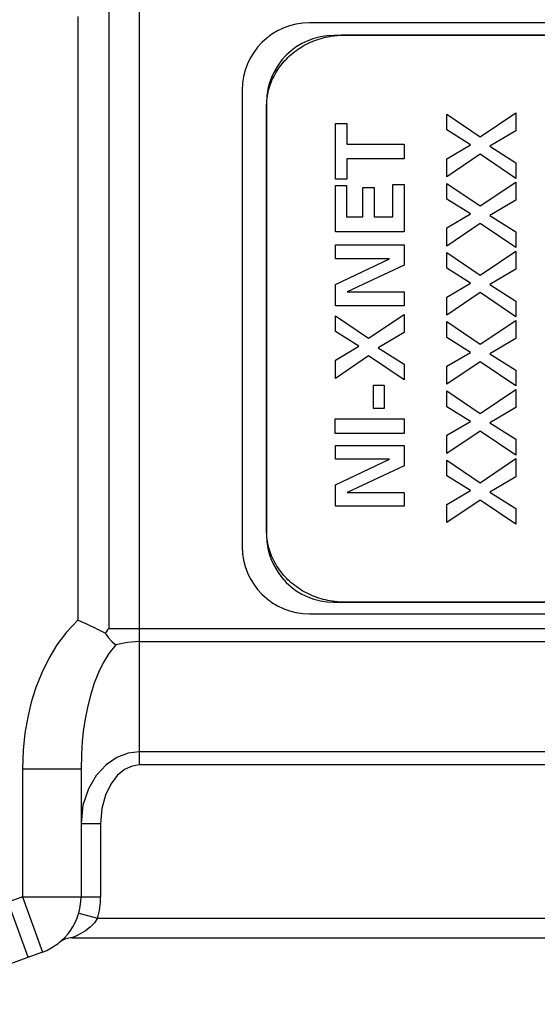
# Model space of a CAD drawing. Header units: inches. Extents: x 0.2 to 16.8, y 0.2 to 10.8.
# Tile 18 of 37: x 8.67 to 9.2, y 7.341 to 8.349. Entities that reach past the tile are written whole.
import ezdxf

# ---------------------------------------------------------------- set-up
doc = ezdxf.new("R2010")
doc.units = ezdxf.units.IN
doc.header["$LTSCALE"] = 0.935
doc.header["$MEASUREMENT"] = 0
doc.layers.get('0').update_dxf_attribs({"linetype": 'CONTINUOUS'})
doc.layers.add('DIMENSIONS', color=7, linetype='CONTINUOUS')
doc.styles.get("Standard").update_dxf_attribs({"font": 'txt', "width": 0.8})
doc.dimstyles.new('DIMSTYLE_1', dxfattribs={"dimtxt": 0.125, "dimasz": 0.18, "dimexe": 0.125, "dimexo": 0.0625, "dimgap": 0.0625, "dimtad": 0, "dimtih": 1, "dimtoh": 1, "dimzin": 4, "dimdsep": 46, "dimtxsty": 'STANDARD', "dimblk": '_FILLED', "dimblk1": '_FILLED', "dimblk2": '_FILLED', "dimcen": 0.09, "dimadec": 0, "dimazin": 0, "dimtp": 0.001, "dimtm": 0.001, "dimtfac": 1, "dimtofl": 0, "dimtmove": 0, "dimatfit": 3, "dimldrblk": '_FILLED', "dimfxl": 1, "dimtolj": 1, "dimtzin": 4, "dimarcsym": 0})

# ---------------------------------------------------------------- blocks, each defined once
blk = doc.blocks.new('_FILLED')
at = {"color": 0, "linetype": 'BYBLOCK'}
blk.add_solid([(0, 0), (-1, 0.1736), (-1, -0.1736)], dxfattribs=at)
blk = doc.blocks.new('*D4')
at = {"layer": 'DIMENSIONS', "color": 2, "linetype": 'CONTINUOUS'}
for p, q in [((8.1975, 8.6909), (8.1975, 9.5954)), ((14.9138, 8.2264), (14.9138, 9.5954)), ((8.1975, 9.4704), (10.8306, 9.4704)), ((14.9138, 9.4704), (12.2806, 9.4704))]:
    blk.add_line(p, q, dxfattribs=at)
at = {"layer": 'DIMENSIONS', "color": 2, "linetype": 'CONTINUOUS', "xscale": 0.18, "yscale": 0.18, "zscale": 0.18, "rotation": 180}
blk.add_blockref('_FILLED', (8.1975, 9.4704), dxfattribs=at)
at = {"layer": 'DIMENSIONS', "color": 2, "linetype": 'CONTINUOUS', "xscale": 0.18, "yscale": 0.18, "zscale": 0.18}
blk.add_blockref('_FILLED', (14.9138, 9.4704), dxfattribs=at)
at = {"layer": 'DIMENSIONS', "color": 2, "linetype": 'CONTINUOUS', "insert": (11.5556, 9.5329), "char_height": 0.125, "width": 1.325, "attachment_point": 2, "line_spacing_factor": 0.9}
blk.add_mtext('18.00{\\Ftxt.shx;\\W1.000000;\\H0.125000; }[457.3]', dxfattribs=at)
blk = doc.blocks.new('*D5')
at = {"layer": 'DIMENSIONS', "color": 2, "linetype": 'CONTINUOUS'}
for p, q in [((10.6627, 7.6304), (10.6627, 6.4904)), ((8.4337, 7.3029), (8.4337, 6.4904)), ((8.4337, 6.6154), (8.9232, 6.6154)), ((10.6627, 6.6154), (10.1732, 6.6154))]:
    blk.add_line(p, q, dxfattribs=at)
at = {"layer": 'DIMENSIONS', "color": 2, "linetype": 'CONTINUOUS', "xscale": 0.18, "yscale": 0.18, "zscale": 0.18, "rotation": 180}
blk.add_blockref('_FILLED', (8.4337, 6.6154), dxfattribs=at)
at = {"layer": 'DIMENSIONS', "color": 2, "linetype": 'CONTINUOUS', "xscale": 0.18, "yscale": 0.18, "zscale": 0.18}
blk.add_blockref('_FILLED', (10.6627, 6.6154), dxfattribs=at)
at = {"layer": 'DIMENSIONS', "color": 2, "linetype": 'CONTINUOUS', "insert": (9.5482, 6.6779), "char_height": 0.125, "width": 1.125, "attachment_point": 2, "line_spacing_factor": 0.9}
blk.add_mtext('2.23{\\Ftxt.shx;\\W1.000000;\\H0.125000; }[56.6]', dxfattribs=at)

msp = doc.modelspace()

# ---------------------------------------------------------------- linework, layer by layer
at = {"color": 7, "linetype": 'CONTINUOUS'}
for p, q in [((8.7927, 7.5858), (8.7927, 8.4999)), ((8.7611, 8.3602), (8.7611, 7.7255)), ((8.7295, 8.3517), (8.7295, 7.734)), ((9.6537, 8.3454), (8.9667, 8.3454)), ((9.6537, 8.3324), (8.9917, 8.3324)), ((8.8977, 8.2764), (8.8977, 7.8094)), ((8.9227, 8.2634), (8.9227, 7.8214)), ((8.9917, 7.7524), (9.6537, 7.7524)), ((8.9667, 7.7404), (9.6537, 7.7404)), ((8.7611, 7.7255), (10.0521, 7.7255)), ((8.7927, 7.7121), (10.054, 7.7121)), ((10.0707, 7.5992), (8.7927, 7.5992)), ((8.6727, 7.5815), (8.6727, 7.4507)), ((8.7327, 7.5815), (8.6727, 7.5815)), ((8.7327, 7.5815), (8.7327, 7.4507)), ((10.0727, 7.5858), (8.7927, 7.5858)), ((8.7327, 7.526), (8.7527, 7.526)), ((8.7527, 7.526), (8.7527, 7.4507)), ((8.6727, 7.4507), (8.6581, 7.4454)), ((8.6727, 7.4507), (8.6932, 7.3943)), ((8.6727, 7.4507), (8.7527, 7.4507)), ((8.6786, 7.389), (8.6581, 7.4454)), ((8.7304, 7.4343), (8.7497, 7.4289)), ((8.7497, 7.4289), (10.067, 7.4289)), ((8.7235, 7.4089), (10.067, 7.4089)), ((8.7108, 7.4043), (8.7111, 7.4046)), ((8.6932, 7.3943), (8.6236, 7.369))]:
    msp.add_line(p, q, dxfattribs=at)
at = {"color": 40, "linetype": 'CONTINUOUS'}
for p, q in [((8.9899, 8.3319), (8.9907, 8.332)), ((8.9907, 8.332), (8.9914, 8.3321)), ((8.9926, 8.3323), (8.9931, 8.3324)), ((9.0032, 8.3329), (9.6422, 8.3329)), ((8.9227, 8.2596), (8.9227, 8.2601)), ((8.9227, 7.8252), (8.9227, 8.2596)), ((9.1413, 8.2286), (9.1778, 8.2532)), ((9.1778, 8.2532), (9.1778, 8.2347)), ((9.1074, 8.2357), (9.1074, 8.2518)), ((9.1074, 8.2518), (9.1413, 8.2286)), ((8.9931, 8.1852), (8.9931, 8.2422)), ((8.9931, 8.2422), (9.0048, 8.2422)), ((9.0048, 8.2422), (9.0048, 8.2213)), ((9.1314, 8.2205), (9.1074, 8.2357)), ((9.1778, 8.2347), (9.1513, 8.219)), ((9.0048, 8.2213), (9.0634, 8.2213)), ((9.0634, 8.2213), (9.0634, 8.2061)), ((9.1074, 8.2063), (9.1314, 8.2205)), ((9.1513, 8.219), (9.1778, 8.2022)), ((9.0048, 8.2061), (9.0048, 8.1852)), ((9.0634, 8.2061), (9.0048, 8.2061)), ((9.1414, 8.2108), (9.1074, 8.1877)), ((9.1074, 8.1877), (9.1074, 8.2063)), ((9.1778, 8.186), (9.1414, 8.2108)), ((9.1778, 8.2022), (9.1778, 8.186)), ((9.0048, 8.1852), (8.9931, 8.1852)), ((9.1413, 8.1579), (9.1778, 8.1824)), ((9.1778, 8.1824), (9.1778, 8.1639)), ((8.9931, 8.1316), (8.9931, 8.1787)), ((8.9931, 8.1787), (9.0046, 8.1787)), ((9.0046, 8.1787), (9.0046, 8.1467)), ((9.0213, 8.1467), (9.0213, 8.1767)), ((9.0213, 8.1767), (9.0328, 8.1767)), ((9.0328, 8.1767), (9.0328, 8.1467)), ((9.0518, 8.1467), (9.0518, 8.1798)), ((9.0518, 8.1798), (9.0634, 8.1798)), ((9.0634, 8.1798), (9.0634, 8.1316)), ((9.1074, 8.1649), (9.1074, 8.181)), ((9.1074, 8.181), (9.1413, 8.1579)), ((9.1314, 8.1497), (9.1074, 8.1649)), ((9.1778, 8.1639), (9.1513, 8.1482)), ((9.0046, 8.1467), (9.0213, 8.1467)), ((9.0328, 8.1467), (9.0518, 8.1467)), ((9.1074, 8.1355), (9.1314, 8.1497)), ((9.1513, 8.1482), (9.1778, 8.1314)), ((9.1414, 8.14), (9.1074, 8.1169)), ((9.1074, 8.1169), (9.1074, 8.1355)), ((9.1778, 8.1153), (9.1414, 8.14)), ((9.0634, 8.1316), (8.9931, 8.1316)), ((9.1778, 8.1314), (9.1778, 8.1153)), ((8.9931, 8.1039), (8.9931, 8.118)), ((8.9931, 8.118), (9.0634, 8.118)), ((9.0634, 8.118), (9.0634, 8.0972)), ((8.9931, 8.0776), (9.0484, 8.1039)), ((9.0484, 8.1039), (8.9931, 8.1039)), ((9.1074, 8.0941), (9.1074, 8.1102)), ((9.1074, 8.1102), (9.1413, 8.0871)), ((9.1413, 8.0871), (9.1778, 8.1116)), ((9.1778, 8.1116), (9.1778, 8.0931)), ((9.0634, 8.0972), (9.0051, 8.07)), ((9.1314, 8.0789), (9.1074, 8.0941)), ((9.1778, 8.0931), (9.1513, 8.0775)), ((8.9931, 8.0558), (8.9931, 8.0776)), ((9.1074, 8.0647), (9.1314, 8.0789)), ((9.1513, 8.0775), (9.1778, 8.0606)), ((9.0051, 8.07), (9.0634, 8.07)), ((9.0634, 8.07), (9.0634, 8.0558)), ((9.1414, 8.0692), (9.1074, 8.0461)), ((9.1074, 8.0461), (9.1074, 8.0647)), ((9.1778, 8.0445), (9.1414, 8.0692)), ((9.0634, 8.0558), (8.9931, 8.0558)), ((9.1778, 8.0606), (9.1778, 8.0445)), ((8.9931, 8.0295), (8.9931, 8.0456)), ((8.9931, 8.0456), (9.0269, 8.0225)), ((9.0269, 8.0225), (9.0634, 8.047)), ((9.0634, 8.047), (9.0634, 8.0285)), ((9.1074, 8.0233), (9.1074, 8.0395)), ((9.1074, 8.0395), (9.1413, 8.0163)), ((9.1413, 8.0163), (9.1778, 8.0408)), ((9.1778, 8.0408), (9.1778, 8.0223)), ((9.017, 8.0143), (8.9931, 8.0295)), ((9.0634, 8.0285), (9.037, 8.0128)), ((9.1314, 8.0081), (9.1074, 8.0233)), ((9.1778, 8.0223), (9.1513, 8.0067)), ((8.9931, 8.0001), (9.017, 8.0143)), ((9.037, 8.0128), (9.0634, 7.996)), ((9.027, 8.0046), (8.9931, 7.9815)), ((9.0634, 7.9799), (9.027, 8.0046)), ((9.1074, 7.9939), (9.1314, 8.0081)), ((9.1513, 8.0067), (9.1778, 7.9899)), ((8.9931, 7.9815), (8.9931, 8.0001)), ((9.0634, 7.996), (9.0634, 7.9799)), ((9.1414, 7.9984), (9.1074, 7.9754)), ((9.1074, 7.9754), (9.1074, 7.9939)), ((9.1778, 7.9737), (9.1414, 7.9984)), ((9.1778, 7.9899), (9.1778, 7.9737)), ((9.0322, 7.9505), (9.0322, 7.9746)), ((9.0322, 7.9746), (9.0432, 7.9746)), ((9.0432, 7.9746), (9.0432, 7.9505)), ((9.1074, 7.9525), (9.1074, 7.9687)), ((9.1074, 7.9687), (9.1413, 7.9455)), ((9.1413, 7.9455), (9.1778, 7.97)), ((9.1778, 7.97), (9.1778, 7.9516)), ((9.0432, 7.9505), (9.0322, 7.9505)), ((9.1314, 7.9374), (9.1074, 7.9525)), ((9.1778, 7.9516), (9.1513, 7.9359)), ((8.9929, 7.925), (8.9929, 7.9401)), ((8.9929, 7.9401), (9.0634, 7.9401)), ((9.0634, 7.9401), (9.0634, 7.925)), ((9.1074, 7.9232), (9.1314, 7.9374)), ((9.1513, 7.9359), (9.1778, 7.9191)), ((9.0634, 7.925), (8.9929, 7.925)), ((9.1414, 7.9276), (9.1074, 7.9046)), ((9.1074, 7.9046), (9.1074, 7.9232)), ((9.1778, 7.9029), (9.1414, 7.9276)), ((8.9931, 7.8987), (8.9931, 7.9127)), ((8.9931, 7.9127), (9.0634, 7.9127)), ((9.0634, 7.9127), (9.0634, 7.892)), ((9.1778, 7.9191), (9.1778, 7.9029)), ((8.9931, 7.8724), (9.0484, 7.8987)), ((9.0484, 7.8987), (8.9931, 7.8987)), ((9.0634, 7.892), (9.0051, 7.8648)), ((9.1074, 7.8818), (9.1074, 7.8979)), ((9.1074, 7.8979), (9.1413, 7.8747)), ((9.1413, 7.8747), (9.1778, 7.8993)), ((9.1778, 7.8993), (9.1778, 7.8808)), ((9.1314, 7.8666), (9.1074, 7.8818)), ((9.1778, 7.8808), (9.1513, 7.8651)), ((8.9931, 7.8506), (8.9931, 7.8724)), ((9.0051, 7.8648), (9.0634, 7.8648)), ((9.0634, 7.8648), (9.0634, 7.8506)), ((9.1074, 7.8524), (9.1314, 7.8666)), ((9.1513, 7.8651), (9.1778, 7.8483)), ((9.0634, 7.8506), (8.9931, 7.8506)), ((9.1414, 7.8569), (9.1074, 7.8338)), ((9.1074, 7.8338), (9.1074, 7.8524)), ((9.1778, 7.8321), (9.1414, 7.8569)), ((9.1778, 7.8483), (9.1778, 7.8321)), ((8.9918, 7.7531), (8.991, 7.7532)), ((8.9926, 7.753), (8.9918, 7.7531)), ((9.6422, 7.7524), (9.0032, 7.7524))]:
    msp.add_line(p, q, dxfattribs=at)
for points in [[(8.9229, 8.2641), (8.923, 8.2662), (8.9233, 8.2682), (8.9236, 8.2703), (8.9239, 8.2723), (8.9244, 8.2744), (8.9248, 8.2764), (8.9254, 8.2784), (8.926, 8.2804), (8.9267, 8.2824), (8.9274, 8.2843), (8.9282, 8.2863), (8.929, 8.2882), (8.93, 8.2902), (8.931, 8.2922), (8.9321, 8.2941), (8.9333, 8.296), (8.9345, 8.2979), (8.9358, 8.2998), (8.9372, 8.3016), (8.9386, 8.3033), (8.94, 8.305), (8.9415, 8.3067), (8.943, 8.3083), (8.9446, 8.3099), (8.9463, 8.3115), (8.948, 8.313), (8.9498, 8.3145), (8.9516, 8.3159), (8.9535, 8.3173), (8.9554, 8.3186), (8.9573, 8.3199), (8.9593, 8.3211), (8.9613, 8.3223), (8.9634, 8.3234), (8.9655, 8.3244), (8.9676, 8.3254), (8.9697, 8.3263), (8.9719, 8.3272), (8.9741, 8.328), (8.9763, 8.3287), (8.9785, 8.3294), (8.9808, 8.33), (8.983, 8.3306), (8.9853, 8.3311), (8.9876, 8.3315), (8.9899, 8.3319)], [(8.9914, 8.3321), (8.9922, 8.3322), (8.9926, 8.3323)], [(8.9931, 8.3324), (8.994, 8.3324), (8.9948, 8.3325), (8.9956, 8.3326), (8.9965, 8.3327), (8.9973, 8.3327), (8.9982, 8.3328), (8.999, 8.3328), (8.9998, 8.3329), (9.0007, 8.3329), (9.0015, 8.3329), (9.0023, 8.3329), (9.0032, 8.3329)], [(8.9227, 8.2619), (8.9227, 8.2622), (8.9228, 8.2625), (8.9228, 8.2628), (8.9228, 8.2632), (8.9228, 8.2635), (8.9228, 8.2638), (8.9229, 8.2641)], [(8.9227, 8.2601), (8.9227, 8.2604), (8.9227, 8.2607), (8.9227, 8.261), (8.9227, 8.2613), (8.9227, 8.2616), (8.9227, 8.2619)], [(8.9227, 7.8234), (8.9227, 7.8237), (8.9227, 7.824), (8.9227, 7.8243), (8.9227, 7.8246), (8.9227, 7.8249), (8.9227, 7.8252)], [(8.9229, 7.8212), (8.9228, 7.8215), (8.9228, 7.8218), (8.9228, 7.8221), (8.9228, 7.8224), (8.9228, 7.8228), (8.9227, 7.8231), (8.9227, 7.8234)], [(8.9899, 7.7534), (8.9876, 7.7537), (8.9853, 7.7542), (8.983, 7.7547), (8.9808, 7.7552), (8.9785, 7.7559), (8.9763, 7.7566), (8.9741, 7.7573), (8.9719, 7.7581), (8.9697, 7.759), (8.9676, 7.7599), (8.9655, 7.7609), (8.9634, 7.7619), (8.9613, 7.763), (8.9593, 7.7642), (8.9573, 7.7654), (8.9554, 7.7667), (8.9535, 7.768), (8.9516, 7.7694), (8.9498, 7.7708), (8.948, 7.7723), (8.9463, 7.7738), (8.9446, 7.7754), (8.943, 7.7769), (8.9415, 7.7786), (8.94, 7.7802), (8.9386, 7.782), (8.9372, 7.7837), (8.9358, 7.7855), (8.9345, 7.7874), (8.9333, 7.7892), (8.9321, 7.7912), (8.931, 7.7931), (8.93, 7.7951), (8.929, 7.7971), (8.9282, 7.799), (8.9274, 7.801), (8.9267, 7.8029), (8.926, 7.8049), (8.9254, 7.8069), (8.9248, 7.8089), (8.9244, 7.8109), (8.9239, 7.8129), (8.9236, 7.815), (8.9233, 7.817), (8.923, 7.8191), (8.9229, 7.8212)], [(8.991, 7.7532), (8.9903, 7.7533), (8.9899, 7.7534)], [(9.0032, 7.7524), (9.0024, 7.7524), (9.0015, 7.7524), (9.0007, 7.7524), (8.9999, 7.7524), (8.9991, 7.7525), (8.9983, 7.7525), (8.9975, 7.7525), (8.9966, 7.7526), (8.9958, 7.7527), (8.995, 7.7527), (8.9942, 7.7528), (8.9934, 7.7529), (8.9926, 7.753)]]:
    msp.add_lwpolyline(points, dxfattribs=at)
at = {"color": 7, "linetype": 'CONTINUOUS'}
for points in [[(8.7295, 7.734), (8.7179, 7.7217), (8.7081, 7.7087), (8.6997, 7.6948), (8.6925, 7.6801), (8.6865, 7.6651), (8.6818, 7.65), (8.6781, 7.6346), (8.6753, 7.6185), (8.6734, 7.6009), (8.6727, 7.5815)], [(8.7574, 7.7208), (8.7486, 7.7252), (8.7392, 7.7296), (8.7295, 7.734)], [(8.7611, 7.7255), (8.7599, 7.724), (8.7587, 7.7224), (8.7574, 7.7208)], [(8.7574, 7.7208), (8.7609, 7.7159), (8.7645, 7.7118), (8.7683, 7.7087)], [(8.7683, 7.7087), (8.7612, 7.7), (8.7554, 7.6905), (8.7505, 7.6804), (8.7462, 7.6695), (8.7426, 7.6582), (8.7396, 7.6465), (8.7373, 7.6347), (8.7354, 7.6228), (8.734, 7.6102), (8.7331, 7.5966), (8.7327, 7.5815)], [(8.7927, 7.7121), (8.7802, 7.7113), (8.7683, 7.7087)], [(8.7927, 7.5992), (8.7811, 7.5978), (8.7695, 7.5935), (8.7583, 7.5859), (8.7483, 7.5752), (8.7402, 7.5614), (8.7347, 7.5446), (8.7327, 7.526)], [(8.7927, 7.5858), (8.785, 7.5847), (8.7773, 7.5811), (8.7698, 7.575), (8.7631, 7.5662), (8.7577, 7.5549), (8.754, 7.5412), (8.7527, 7.526)], [(8.7497, 7.4289), (8.7465, 7.4243), (8.7421, 7.4199), (8.7372, 7.4161), (8.7326, 7.4133), (8.7288, 7.4112), (8.7259, 7.4099), (8.7241, 7.4091), (8.7235, 7.4089)]]:
    msp.add_lwpolyline(points, dxfattribs=at)
for centre, radius, start, end in [((8.9667, 8.2764), 0.069, 90, 180), ((8.9917, 8.2634), 0.069, 90, 180), ((8.9917, 7.8214), 0.069, 180, 270), ((8.9667, 7.8094), 0.069, 180, 270), ((8.6727, 7.4507), 0.06, 290, 360), ((8.6727, 7.4507), 0.08, 344.1684, 360), ((8.7235, 7.3889), 0.02, 90.0004, 128.1531)]:
    msp.add_arc(centre, radius, start, end, dxfattribs=at)

# ---------------------------------------------------------------- dimensions: what is measured, and where the dimension line sits
at = {"layer": 'DIMENSIONS', "color": 2, "linetype": 'CONTINUOUS'}
dim = msp.add_linear_dim(base=(8.1975, 9.4704), p1=(14.9138, 8.1639), p2=(8.1975, 8.6284), angle=180, dimstyle='DIMSTYLE_1', dxfattribs=at)
dim.commit()
dim.dimension.update_dxf_attribs({"geometry": '*D4', "text_midpoint": (11.5556, 9.4704), "dimtype": 160})
dim = msp.add_linear_dim(base=(10.6627, 6.6154), p1=(8.4337, 7.3654), p2=(10.6627, 7.6929), dimstyle='DIMSTYLE_1', dxfattribs=at)
dim.commit()
dim.dimension.update_dxf_attribs({"geometry": '*D5', "text_midpoint": (9.5482, 6.6154), "dimtype": 160})

doc.saveas('drawing.dxf')
